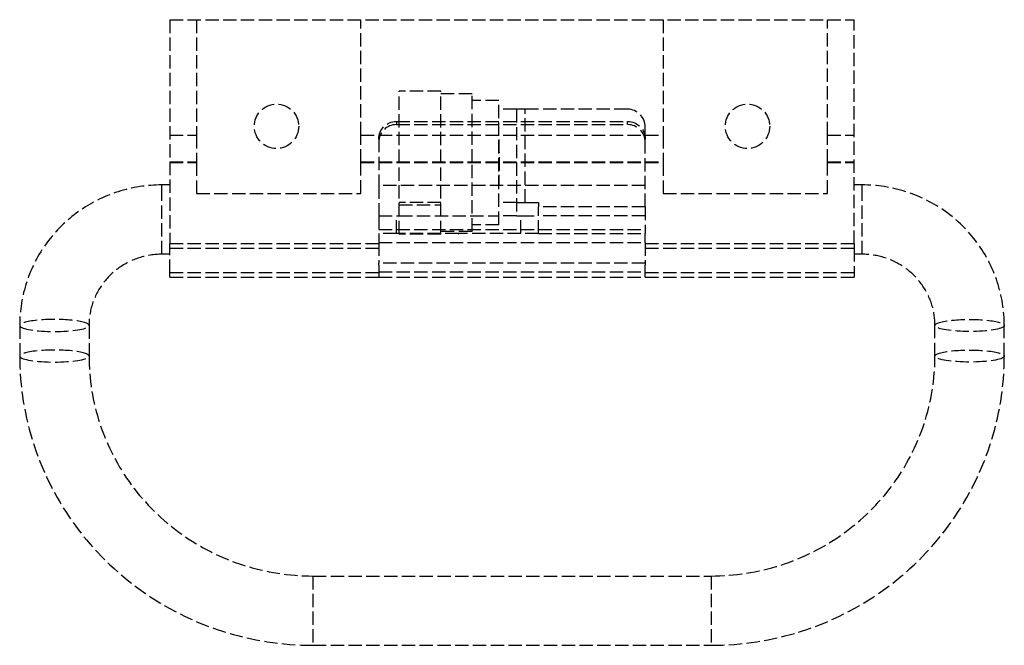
# Model space of a CAD drawing. Header units: millimetres. Extents: x -55 to 55, y -48 to 22.
import ezdxf

# ---------------------------------------------------------------- set-up
doc = ezdxf.new("R2010")
doc.units = ezdxf.units.MM
doc.header["$LTSCALE"] = 10
doc.linetypes.add('ALLCAD_Strich', pattern=[0.2, 0.15, -0.05])
doc.layers.add('BESCH_KONT_sich_schn_grun_2d', color=10, linetype='Continuous')

msp = doc.modelspace()

# ---------------------------------------------------------------- linework, layer by layer
at = {"layer": 'BESCH_KONT_sich_schn_grun_2d', "linetype": 'ALLCAD_Strich'}
for p, q in [((-38.5, 22.08), (-38.5, -3.15)), ((-38.5, 22.08), (38.5, 22.08)), ((-35.5, 22.08), (-35.5, 9.08)), ((-17, 9.08), (-17, 22.08)), ((17, 22.08), (17, 9.08)), ((35.5, 9.08), (35.5, 22.08)), ((38.5, -3.15), (38.5, 22.08)), ((-12.7, -2.05), (-12.7, 14.05)), ((-8, 14.05), (-12.7, 14.05)), ((-8, -2.05), (-8, 14.05)), ((-4.5, 13.75), (-8, 13.75)), ((-4.5, 6), (-4.5, 13.75)), ((-1.5, 13), (-4.5, 13)), ((-1.5, -1), (-1.5, 13)), ((0.5, 12), (-1.5, 12)), ((1.5, 12), (0.5, 12)), ((0.5, 12), (0.5, 0)), ((1.5, 1.5), (1.5, 12)), ((13, 12), (1.5, 12)), ((-13, 10.62), (-13, 10.27)), ((-13, 10.62), (13, 10.62)), ((-13, 10.27), (13, 10.27)), ((13, 10.27), (13, 10.62)), ((15, 1), (15, 10)), ((-38.5, 9.08), (-35.5, 9.08)), ((-35.5, 9.08), (-35.5, 5.99)), ((-17, 5.99), (-17, 9.08)), ((-17, 9.08), (17, 9.08)), ((17, 9.08), (17, 5.99)), ((35.5, 5.99), (35.5, 9.08)), ((35.5, 9.08), (38.5, 9.08)), ((-15, 8.65), (-15, 3.42)), ((-38.5, 6.08), (-35.5, 6.08)), ((-38.5, 5.99), (-35.5, 5.99)), ((-35.5, 5.99), (-35.5, 2.53)), ((-17, 6.08), (17, 6.08)), ((-17, 2.53), (-17, 5.99)), ((-17, 5.99), (17, 5.99)), ((-4.5, -1.75), (-4.5, 6)), ((17, 5.99), (17, 2.53)), ((35.5, 6.08), (38.5, 6.08)), ((35.5, 2.53), (35.5, 5.99)), ((35.5, 5.99), (38.5, 5.99)), ((-39.4, 3.24), (-39.4, 3.48)), ((-38.5, 3.48), (-39.4, 3.48)), ((-15, 3.42), (-15, 0)), ((15, 3.42), (-15, 3.42)), ((39.4, 3.48), (38.5, 3.48)), ((39.4, 3.24), (39.4, 3.48)), ((-39.4, -4.32), (-39.4, 3.24)), ((-35.5, 2.53), (-17, 2.53)), ((17, 2.53), (35.5, 2.53)), ((39.4, -4.32), (39.4, 3.24)), ((-8, 1.5), (-12.7, 1.5)), ((-12.7, 1.25), (-8, 1.25)), ((0.5, 1.5), (-1.5, 1.5)), ((0.5, 1.5), (1.5, 1.5)), ((1.5, 1.5), (3, 1.5)), ((3, 1.5), (3, 1)), ((15, 1), (3, 1)), ((3, -2), (3, 1)), ((15, 1), (15, -2)), ((-15, 0), (-13, 0)), ((-15, 0), (-15, -2)), ((-13, -2), (-13, 0)), ((-13, 0), (-12.7, 0)), ((-12.7, 0), (-1.5, 0)), ((-1.5, -1), (-4.5, -1)), ((0.5, 0), (-1.5, 0)), ((0.5, 0), (1, 0)), ((1, -2), (1, 0)), ((1, 0), (3, 0)), ((15, 0), (3, 0)), ((-15, -1.55), (15, -1.55)), ((-15, -2), (-15, -3)), ((-13, -2), (-15, -2)), ((-12.7, -2), (-13, -2)), ((-8, -2), (-12.7, -2)), ((-8, -2.05), (-12.7, -2.05)), ((-4.5, -1.75), (-8, -1.75)), ((-6.01, -2), (-8, -2)), ((-6.01, -2), (-6.01, -2)), ((-6.01, -2), (-6.01, -2.01)), ((-6.01, -2), (-6.01, -2.01)), ((-6.01, -2), (-6.01, -2)), ((-6.01, -2), (-6.01, -2.01)), ((-6.01, -2), (-6, -2)), ((-6.01, -2), (-6.01, -2.01)), ((-6.01, -2), (-6.01, -2.01)), ((-6.01, -2), (-6.01, -2.01)), ((-6.01, -2), (-6.01, -2.01)), ((-6.01, -2.01), (-6.01, -2.01)), ((-6.01, -2.01), (-6.01, -2.01)), ((-6.01, -2.01), (-6, -2.01)), ((-6, -2), (-6, -2.01)), ((-5.99, -2), (-6, -2)), ((-6, -2), (-6, -2.01)), ((-6, -2), (-6, -2)), ((-6, -2), (-6, -2)), ((-6, -2), (-6, -2.01)), ((-6, -2), (-6, -2.01)), ((-6, -2), (-6, -2.01)), ((-6, -2), (-6, -2)), ((-6, -2), (-6, -2)), ((-6, -2.01), (-6, -2)), ((-6, -2), (-6, -2.01)), ((-6, -2), (-6, -2.01)), ((-6, -2), (-6, -2.01)), ((-5.99, -2.01), (-6, -2.01)), ((-6, -2.01), (-6, -2.01)), ((-6, -2.01), (-6, -2.01)), ((-5.99, -2), (-5.99, -2)), ((-5.99, -2), (-5.99, -2.01)), ((-5.99, -2), (-5.99, -2.01)), ((-5.99, -2), (-5.99, -2)), ((-5.99, -2), (-5.99, -2.01)), ((1, -2), (-5.99, -2)), ((-5.99, -2), (-5.99, -2.01)), ((-5.99, -2), (-5.99, -2.01)), ((-5.99, -2), (-5.99, -2.01)), ((-5.99, -2), (-5.99, -2.01)), ((-5.99, -2.01), (-5.99, -2.01)), ((-5.99, -2.01), (-5.99, -2.01)), ((3, -2), (1, -2)), ((3, -2), (15, -2)), ((15, -3), (15, -2)), ((-38.5, -3.65), (-38.5, -3.15)), ((-15, -3.15), (-38.5, -3.15)), ((-15, -3), (15, -3)), ((-15, -3), (-15, -5.32)), ((15, -3), (15, -5.32)), ((38.5, -3.15), (15, -3.15)), ((38.5, -3.15), (38.5, -3.65)), ((-38.5, -4.32), (-39.4, -4.32)), ((-38.5, -6.42), (-38.5, -3.65)), ((-38.5, -3.65), (-15, -3.65)), ((15, -3.65), (38.5, -3.65)), ((38.5, -3.65), (38.5, -6.42)), ((39.4, -4.32), (38.5, -4.32)), ((15, -5.32), (-15, -5.32)), ((-15, -5.56), (-15, -5.32)), ((15, -5.32), (15, -5.56)), ((-38.5, -6.92), (-38.5, -6.42)), ((-15, -6.42), (-38.5, -6.42)), ((-15, -5.56), (-15, -6.42)), ((-15, -6.32), (15, -6.32)), ((-15, -6.42), (-15, -6.92)), ((15, -6.42), (15, -5.56)), ((15, -6.92), (15, -6.42)), ((38.5, -6.42), (15, -6.42)), ((38.5, -6.42), (38.5, -6.92)), ((-38.5, -6.92), (-15, -6.92)), ((-15, -6.92), (15, -6.92)), ((15, -6.92), (38.5, -6.92)), ((-55.4, -12.34), (-55.4, -15.78)), ((-47.6, -12.34), (-47.6, -15.78)), ((47.6, -15.78), (47.6, -12.34)), ((55.4, -15.78), (55.4, -12.34)), ((-22.4, -40.54), (-22.4, -48.34)), ((-22.4, -40.54), (22.4, -40.54)), ((22.4, -40.54), (22.4, -48.34)), ((-22.4, -48.34), (22.4, -48.34))]:
    msp.add_line(p, q, dxfattribs=at)
for centre in [(-26.5, 10.08), (26.5, 10.08)]:
    msp.add_circle(centre, 2.5, dxfattribs=at)
msp.add_arc((13, 10), 2, 360, 90, dxfattribs=at)
at = {"layer": 'BESCH_KONT_sich_schn_grun_2d', "linetype": 'ALLCAD_Strich', "extrusion": (0, 0, -1)}
for centre, major_axis, ratio, start_param, end_param in [((-13, 8.65), (-2, 0), 0.984808, 0, 1.570796), ((13, 8.65), (2, 0), 0.984808, -1.570796, 0), ((51.5, -12.34), (-3.9, 0), 0.173648, 0, 3.141593), ((51.5, -12.34), (3.9, 0), 0.173648, 0.174533, 3.141593), ((51.5, -12.34), (3.9, 0), 0.173648, 0, 0.174533), ((51.5, -15.78), (-3.9, 0), 0.173648, 0, 3.141593), ((51.5, -15.78), (3.9, 0), 0.173648, 0.174533, 3.141593), ((51.5, -15.78), (3.9, 0), 0.173648, 0, 0.174533)]:
    msp.add_ellipse(centre, major_axis=major_axis, ratio=ratio, start_param=start_param, end_param=end_param, dxfattribs=at)
at = {"layer": 'BESCH_KONT_sich_schn_grun_2d', "linetype": 'ALLCAD_Strich'}
for centre, major_axis, ratio, start_param, end_param in [((-13, 8.3), (-2, 0), 0.984808, -1.570796, 0), ((13, 8.3), (2, 0), 0.984808, 0, 1.570796), ((-51.5, -12.34), (3.9, 0), 0.173648, 0, 3.141593), ((-51.5, -12.34), (-3.9, 0), 0.173648, 0, 0.174533), ((-51.5, -12.34), (-3.9, 0), 0.173648, 0.174533, 3.141593), ((-51.5, -15.78), (3.9, 0), 0.173648, 0, 3.141593), ((-51.5, -15.78), (-3.9, 0), 0.173648, 0, 0.174533), ((-51.5, -15.78), (-3.9, 0), 0.173648, 0.174533, 3.141593)]:
    msp.add_ellipse(centre, major_axis=major_axis, ratio=ratio, start_param=start_param, end_param=end_param, dxfattribs=at)
for points, knots in [([(-1.5, 8.6), (-1.5, 8.57), (-1.5, 8.54), (-1.49, 7.72), (-1.44, 6.83), (-1.44, 6), (-1.44, 5.17), (-1.49, 4.28), (-1.5, 3.46), (-1.5, 3.43), (-1.5, 3.4)], [2.5100646, 2.5100646, 2.5100646, 2.5100646, 2.5185425, 2.5185425, 2.7687573, 2.7687573, 2.7687573, 3.0189721, 3.0189721, 3.02745, 3.02745, 3.02745, 3.02745]), ([(-39.4, 3.48), (-41.07, 3.48), (-42.74, 3.22), (-45.92, 2.2), (-47.43, 1.45), (-50.14, -0.49), (-51.34, -1.68), (-53.32, -4.36), (-54.09, -5.85), (-55.13, -9.01), (-55.4, -10.67), (-55.4, -12.34)], [1.570796, 1.570796, 1.570796, 1.570796, 1.884956, 1.884956, 2.199115, 2.199115, 2.513274, 2.513274, 2.827433, 2.827433, 3.141593, 3.141593, 3.141593, 3.141593]), ([(55.4, -12.34), (55.4, -10.67), (55.13, -9.01), (54.09, -5.85), (53.32, -4.36), (51.34, -1.68), (50.14, -0.49), (47.43, 1.45), (45.92, 2.2), (42.74, 3.22), (41.07, 3.48), (39.4, 3.48)], [0, 0, 0, 0, 0.314159, 0.314159, 0.628319, 0.628319, 0.942478, 0.942478, 1.256637, 1.256637, 1.570796, 1.570796, 1.570796, 1.570796]), ([(-39.4, -4.32), (-40.26, -4.32), (-41.13, -4.46), (-42.77, -4.98), (-43.55, -5.37), (-44.94, -6.36), (-45.55, -6.97), (-46.55, -8.33), (-46.94, -9.08), (-47.47, -10.67), (-47.6, -11.5), (-47.6, -12.34)], [1.570796, 1.570796, 1.570796, 1.570796, 1.884956, 1.884956, 2.199115, 2.199115, 2.513274, 2.513274, 2.827433, 2.827433, 3.141593, 3.141593, 3.141593, 3.141593]), ([(47.6, -12.34), (47.6, -11.5), (47.47, -10.67), (46.94, -9.08), (46.55, -8.33), (45.55, -6.97), (44.94, -6.36), (43.55, -5.37), (42.77, -4.98), (41.13, -4.46), (40.26, -4.32), (39.4, -4.32)], [0, 0, 0, 0, 0.314159, 0.314159, 0.628319, 0.628319, 0.942478, 0.942478, 1.256637, 1.256637, 1.570796, 1.570796, 1.570796, 1.570796]), ([(-55.4, -15.78), (-55.4, -19.2), (-54.85, -22.61), (-52.71, -29.11), (-51.12, -32.18), (-47.05, -37.7), (-44.57, -40.14), (-38.98, -44.14), (-35.86, -45.7), (-29.3, -47.8), (-25.85, -48.34), (-22.4, -48.34)], [3.141593, 3.141593, 3.141593, 3.141593, 3.455752, 3.455752, 3.769911, 3.769911, 4.08407, 4.08407, 4.39823, 4.39823, 4.712389, 4.712389, 4.712389, 4.712389]), ([(-47.6, -15.78), (-47.6, -18.37), (-47.18, -20.96), (-45.56, -25.88), (-44.35, -28.21), (-41.26, -32.41), (-39.37, -34.27), (-35.1, -37.32), (-32.72, -38.52), (-27.69, -40.13), (-25.05, -40.54), (-22.4, -40.54)], [3.141593, 3.141593, 3.141593, 3.141593, 3.455752, 3.455752, 3.769911, 3.769911, 4.08407, 4.08407, 4.39823, 4.39823, 4.712389, 4.712389, 4.712389, 4.712389]), ([(22.4, -48.34), (25.85, -48.34), (29.3, -47.8), (35.86, -45.7), (38.98, -44.14), (44.57, -40.14), (47.05, -37.7), (51.12, -32.18), (52.71, -29.11), (54.85, -22.61), (55.4, -19.2), (55.4, -15.78)], [4.712389, 4.712389, 4.712389, 4.712389, 5.026548, 5.026548, 5.340708, 5.340708, 5.654867, 5.654867, 5.969026, 5.969026, 6.283185, 6.283185, 6.283185, 6.283185]), ([(22.4, -40.54), (25.05, -40.54), (27.69, -40.13), (32.72, -38.52), (35.1, -37.32), (39.37, -34.27), (41.26, -32.41), (44.35, -28.21), (45.56, -25.88), (47.18, -20.96), (47.6, -18.37), (47.6, -15.78)], [4.712389, 4.712389, 4.712389, 4.712389, 5.026548, 5.026548, 5.340708, 5.340708, 5.654867, 5.654867, 5.969026, 5.969026, 6.283185, 6.283185, 6.283185, 6.283185])]:
    msp.add_open_spline(points, degree=3, knots=knots, dxfattribs=at)

doc.saveas('drawing.dxf')
